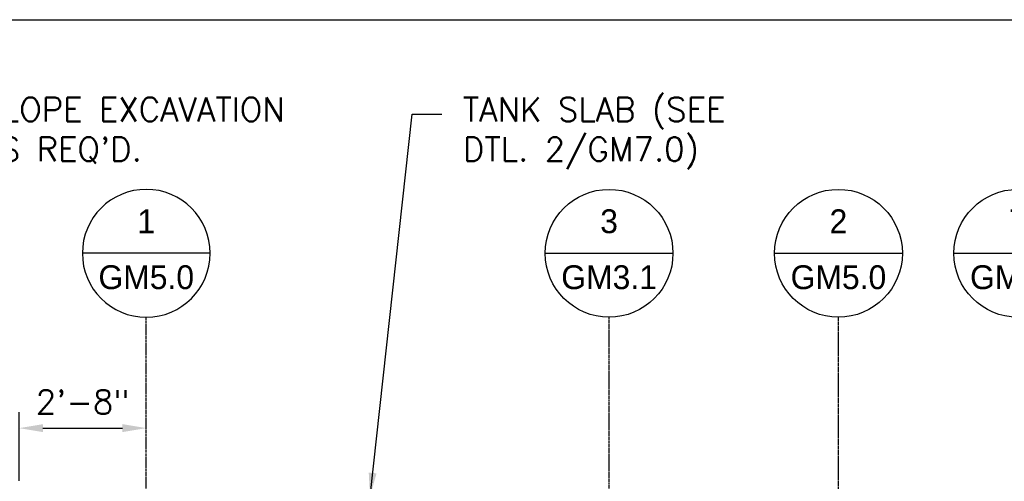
# Model space of a CAD drawing. Extents: x -169 to 6736, y -208 to 3022.
# Tile 116 of 256: x 1422 to 1670, y 424 to 540. Entities that reach past the tile are written whole.
import ezdxf
from ezdxf.enums import TextEntityAlignment as Align

# ---------------------------------------------------------------- set-up
doc = ezdxf.new("R2010")
doc.units = 0
doc.header["$MEASUREMENT"] = 0
doc.header["$PDSIZE"] = 1
doc.linetypes.add('CENTER1', pattern=[0.6625, 0.5, -0.075, 0.0125, -0.075])
doc.layers.get('0').update_dxf_attribs({"color": 255, "linetype": 'CONTINUOUS'})
doc.layers.get('DEFPOINTS').update_dxf_attribs({"linetype": 'CONTINUOUS'})
for name, color, linetype in [('CENTERLINE', 3, 'CENTER1'), ('DIM', 3, 'CONTINUOUS'), ('FREEZE-OUTLINE-TITLES', 60, 'CONTINUOUS'), ('TAG', 3, 'CONTINUOUS'), ('TEXT', 3, 'CONTINUOUS')]:
    doc.layers.add(name, color=color, linetype=linetype)
doc.styles.add('SIMPFRAC', font='simpfrac')
doc.styles.add('SIMPLEX', font='simplex')
doc.dimstyles.new('DIM64', dxfattribs={"dimscale": 64, "dimtxt": 0.09375, "dimasz": 0.09375, "dimexe": 0.0625, "dimexo": 0.0625, "dimgap": 0.046875, "dimtad": 1, "dimdec": 4, "dimzin": 3, "dimdsep": 46, "dimlunit": 4, "dimtxsty": 'SIMPLEX', "dimcen": 0, "dimclrd": 256, "dimclre": 256, "dimclrt": 256, "dimadec": 0, "dimazin": 0, "dimtfac": 1, "dimtdec": 4, "dimtmove": 0, "dimatfit": 3, "dimfxl": 1, "dimfrac": 2, "dimtolj": 1, "dimtzin": 0, "dimarcsym": 0})

# ---------------------------------------------------------------- blocks, each defined once
blk = doc.blocks.new('KEY-DETAIL')
blk.add_line((-0.1911, 0), (0.1911, 0))
blk.add_circle((0, 0), 0.1911)
at = {"style": 'SIMPFRAC'}
for tag, p in [('DETAIL', (0, 0.1314)), ('SHEET', (0, -0.0358))]:
    blk.add_attdef(tag, text='', height=0.0781, dxfattribs=at).set_placement(p, align=Align.TOP_CENTER)
blk = doc.blocks.new('*D23')
at = {"layer": 'DEFPOINTS', "color": 0, "transparency": 16777216}
for p in [(1454.15, 437.25), (1454.15, 437.25), (1422.15, 420.01)]:
    blk.add_point(p, dxfattribs=at)
at = {"layer": 'DIM', "lineweight": -2, "transparency": 16777216}
for p, q in [((1422.15, 424.01), (1422.15, 441.25)), ((1428.15, 437.25), (1448.15, 437.25))]:
    blk.add_line(p, q, dxfattribs=at)
at = {"layer": 'DIM', "transparency": 16777216}
for points in [[(1428.15, 438.25), (1428.15, 436.25), (1422.15, 437.25)], [(1448.15, 438.25), (1448.15, 436.25), (1454.15, 437.25)]]:
    blk.add_solid(points, dxfattribs=at)
at = {"layer": 'DIM', "transparency": 16777216, "insert": (1438.15, 443.83), "char_height": 6, "attachment_point": 5, "style": 'SIMPLEX'}
blk.add_mtext('\\A1;2\'-8"', dxfattribs=at)

msp = doc.modelspace()

# ---------------------------------------------------------------- linework, layer by layer
at = {"layer": 'CENTERLINE'}
for p, q in [((1570.65482, 421.50736), (1570.65482, 465.14738)), ((1628.39144, 421.00736), (1628.39144, 465.14738))]:
    msp.add_line(p, q, dxfattribs=at)
at = {"layer": 'CENTERLINE', "linetype": 'CENTER1', "ltscale": 0.5}
msp.add_lwpolyline([(1454.14769, 421.00736), (1454.14769, 465.14738)], dxfattribs=at)
at = {"layer": 'FREEZE-OUTLINE-TITLES', "linetype": 'Continuous'}
msp.add_lwpolyline([(1175.99403, 540.00736), (2219.99403, 540.00736), (2219.99403, 0), (1175.99403, 0)], close=True, dxfattribs=at)

# ---------------------------------------------------------------- block references
at = {"layer": 'TAG'}
ref = msp.add_blockref('KEY-DETAIL', (1454.14769, 481.23637), dxfattribs=dict(at, xscale=-84.17985725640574, yscale=84.17985725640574, zscale=84.17985725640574))
ref.add_attrib('SHEET', 'GM5.0', dxfattribs={"height": 6, "style": 'SIMPFRAC'}).set_placement((1454.14769, 478.21969), align=Align.TOP_CENTER)
ref.add_attrib('DETAIL', '1', dxfattribs={"layer": '0', "height": 6, "style": 'SIMPFRAC'}).set_placement((1454.14769, 492.29755), align=Align.TOP_CENTER)
ref = msp.add_blockref('KEY-DETAIL', (1570.65482, 481.23637), dxfattribs=dict(at, xscale=84.17985725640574, yscale=84.17985725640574, zscale=84.17985725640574))
ref.add_attrib('SHEET', 'GM3.1', dxfattribs={"height": 6, "style": 'SIMPFRAC'}).set_placement((1570.65482, 478.21969), align=Align.TOP_CENTER)
ref.add_attrib('DETAIL', '3', dxfattribs={"layer": '0', "height": 6, "style": 'SIMPFRAC'}).set_placement((1570.65482, 492.29755), align=Align.TOP_CENTER)
ref = msp.add_blockref('KEY-DETAIL', (1628.39144, 481.23637), dxfattribs=dict(at, xscale=84.17985725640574, yscale=84.17985725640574, zscale=84.17985725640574))
ref.add_attrib('SHEET', 'GM5.0', dxfattribs={"height": 6, "style": 'SIMPFRAC'}).set_placement((1628.39144, 478.21969), align=Align.TOP_CENTER)
ref.add_attrib('DETAIL', '2', dxfattribs={"layer": '0', "height": 6, "style": 'SIMPFRAC'}).set_placement((1628.39144, 492.29755), align=Align.TOP_CENTER)
ref = msp.add_blockref('KEY-DETAIL', (1673.5587, 481.23637), dxfattribs=dict(at, xscale=84.17985725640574, yscale=84.17985725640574, zscale=84.17985725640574))
ref.add_attrib('SHEET', 'GM5.0', dxfattribs={"height": 6, "style": 'SIMPFRAC'}).set_placement((1673.5587, 478.21969), align=Align.TOP_CENTER)
ref.add_attrib('DETAIL', '7', dxfattribs={"layer": '0', "height": 6, "style": 'SIMPFRAC'}).set_placement((1673.5587, 492.29755), align=Align.TOP_CENTER)

# ---------------------------------------------------------------- texts
at = {"layer": 'TEXT', "char_height": 6, "attachment_point": 1, "style": 'SIMPLEX'}
for s, insert, width in [("SLOPE EXCAVATION AS REQ'D.", (1412.66488, 520.42655), 90.2159827), ('TANK SLAB (SEE DTL. 2/GM7.0)', (1533.86933, 520.42655), 89.508234)]:
    msp.add_mtext(s, dxfattribs=dict(at, insert=insert, width=width))

# ---------------------------------------------------------------- dimensions: what is measured, and where the dimension line sits
at = {"layer": 'DIM'}
dim = msp.add_linear_dim(base=(1454.14769, 437.25425), p1=(1422.14769, 420.00736), p2=(1454.14769, 437.25425), angle=0, dimstyle='DIM64', override={"dimse2": 1}, dxfattribs=at)
dim.commit()
dim.dimension.update_dxf_attribs({"geometry": '*D23', "text_midpoint": (1438.14769, 443.82568)})

# ---------------------------------------------------------------- leaders
at = {"layer": 'TEXT'}
msp.add_leader([(1510.47909, 420.00736), (1521.05637, 516.23146), (1528.55683, 516.23146)], dimstyle='DIM64', dxfattribs=at)

doc.saveas('drawing.dxf')
